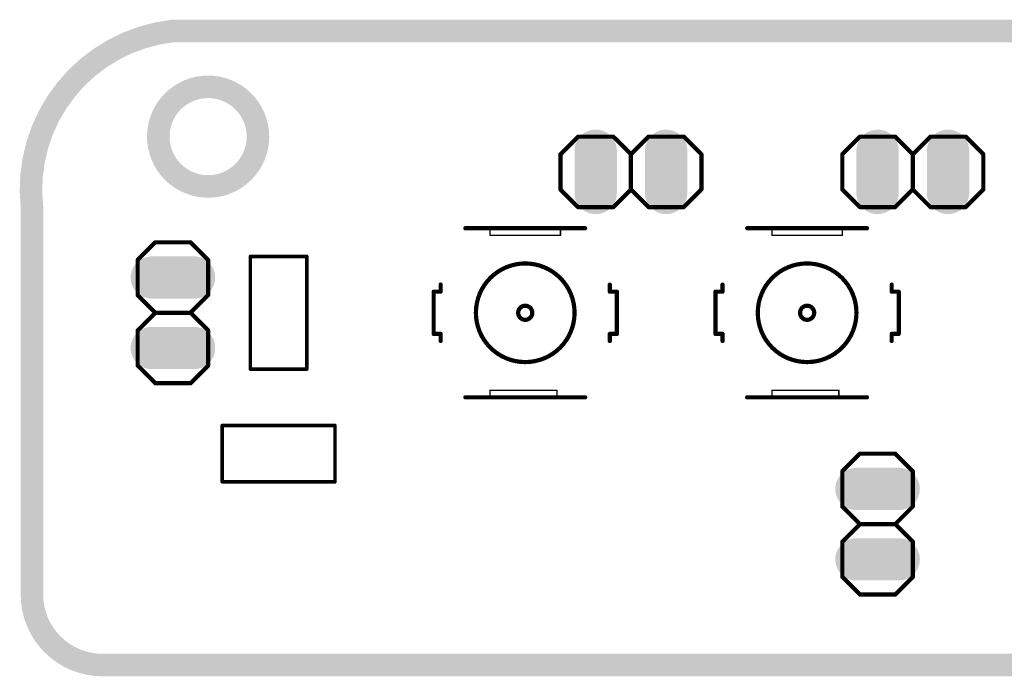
# Model space of a CAD drawing. Extents: x 2.1 to 70.3, y -8 to 15.6.
# Tile 1 of 2: x 2.1 to 37.6, y -8 to 15.6. Entities that reach past the tile are written whole.
import ezdxf

# ---------------------------------------------------------------- set-up
doc = ezdxf.new("R2010")
doc.units = 0
for name, color, linetype in [('17', 94, 'CONTINUOUS'), ('20', 178, 'CONTINUOUS'), ('21', 250, 'CONTINUOUS')]:
    doc.layers.add(name, color=color, linetype=linetype)

# ---------------------------------------------------------------- blocks, each defined once
blk = doc.blocks.new('LONGP100')
at = {"const_width": 1}
blk.add_lwpolyline([(-0.5, 0), (0.5, 0)], dxfattribs=at)
at = {"const_width": 0.5}
for points in [[(-0.5, 0.25, 1), (-0.5, -0.25)], [(0.5, -0.25, 1), (0.5, 0.25)]]:
    blk.add_lwpolyline(points, format="xyb", dxfattribs=at)

msp = doc.modelspace()

# ---------------------------------------------------------------- linework, layer by layer
at = {"layer": '20'}
for points, const_width in [([(7.62, 15.24, 0.4142), (2.54, 8.89)], 0.8128), ([(7.62, 15.4432, 1), (7.62, 15.0368)], 0.4064), ([(7.6424, 15.038, 1), (7.5976, 15.442)], 0.4064), ([(8.89, 9.634, 1), (8.89, 13.2261, 1), (8.89, 9.634)], 0.8128), ([(2.7432, 8.89, 1), (2.3368, 8.89)], 0.4064), ([(2.338, 8.8676, 1), (2.742, 8.9124)], 0.4064), ([(2.54, -5.08, 0.4142), (5.08, -7.62)], 0.8128), ([(2.7432, -5.08, 1), (2.3368, -5.08)], 0.4064), ([(2.3368, -5.08, 1), (2.7432, -5.08)], 0.4064), ([(5.08, -7.4168, 1), (5.08, -7.8232)], 0.4064), ([(5.08, -7.8232, 1), (5.08, -7.4168)], 0.4064)]:
    msp.add_lwpolyline(points, format="xyb", dxfattribs=dict(at, const_width=const_width))
at = {"layer": '20', "const_width": 0.8128}
for points in [[(7.62, 15.24), (68.58, 15.24)], [(2.54, -5.08), (2.54, 8.89)], [(67.31, -7.62), (5.08, -7.62)]]:
    msp.add_lwpolyline(points, dxfattribs=at)
at = {"layer": '21'}
for points, const_width in [([(21.59, 10.795), (22.225, 11.43)], 0.1524), ([(22.225, 11.43), (23.495, 11.43)], 0.1524), ([(23.495, 11.43), (24.13, 10.795)], 0.1524), ([(24.13, 10.795), (24.765, 11.43)], 0.1524), ([(24.765, 11.43), (26.035, 11.43)], 0.1524), ([(26.67, 10.795), (26.035, 11.43)], 0.1524), ([(32.385, 11.43), (31.75, 10.795)], 0.1524), ([(32.385, 11.43), (33.655, 11.43)], 0.1524), ([(33.655, 11.43), (34.29, 10.795)], 0.1524), ([(34.29, 10.795), (34.925, 11.43)], 0.1524), ([(34.925, 11.43), (36.195, 11.43)], 0.1524), ([(36.195, 11.43), (36.83, 10.795)], 0.1524), ([(21.59, 9.525), (21.59, 10.795)], 0.1524), ([(24.13, 9.525), (24.13, 10.795)], 0.1524), ([(26.67, 9.525), (26.67, 10.795)], 0.1524), ([(31.75, 10.795), (31.75, 9.525)], 0.1524), ([(34.29, 10.795), (34.29, 9.525)], 0.1524), ([(36.83, 10.795), (36.83, 9.525)], 0.1524), ([(22.225, 8.89), (21.59, 9.525)], 0.1524), ([(24.13, 9.525), (23.495, 8.89)], 0.1524), ([(24.765, 8.89), (24.13, 9.525)], 0.1524), ([(26.035, 8.89), (26.67, 9.525)], 0.1524), ([(31.75, 9.525), (32.385, 8.89)], 0.1524), ([(34.29, 9.525), (33.655, 8.89)], 0.1524), ([(34.925, 8.89), (34.29, 9.525)], 0.1524), ([(36.83, 9.525), (36.195, 8.89)], 0.1524), ([(23.495, 8.89), (22.225, 8.89)], 0.1524), ([(26.035, 8.89), (24.765, 8.89)], 0.1524), ([(33.655, 8.89), (32.385, 8.89)], 0.1524), ([(36.195, 8.89), (34.925, 8.89)], 0.1524), ([(19.05, 8.128), (18.161, 8.128)], 0.1524), ([(21.59, 8.128), (19.05, 8.128)], 0.1524), ([(22.479, 8.128), (21.59, 8.128)], 0.1524), ([(29.21, 8.128), (28.321, 8.128)], 0.1524), ([(31.75, 8.128), (29.21, 8.128)], 0.1524), ([(32.639, 8.128), (31.75, 8.128)], 0.1524), ([(19.05, 8.128), (19.05, 7.874)], 0.0508), ([(21.59, 7.874), (19.05, 7.874)], 0.0508), ([(21.59, 7.874), (21.59, 8.128)], 0.0508), ([(29.21, 8.128), (29.21, 7.874)], 0.0508), ([(31.75, 7.874), (29.21, 7.874)], 0.0508), ([(31.75, 7.874), (31.75, 8.128)], 0.0508), ([(6.35, 6.985), (6.985, 7.62)], 0.1524), ([(6.985, 7.62), (8.255, 7.62)], 0.1524), ([(8.255, 7.62), (8.89, 6.985)], 0.1524), ([(10.414, 3.048), (10.414, 7.112)], 0.127), ([(10.414, 7.112), (12.446, 7.112)], 0.127), ([(12.446, 7.112), (12.446, 3.048)], 0.127), ([(6.35, 5.715), (6.35, 6.985)], 0.1524), ([(8.89, 6.985), (8.89, 5.715)], 0.1524), ([(17.272, 5.842), (17.272, 6.096)], 0.1524), ([(23.368, 5.842), (23.368, 6.096)], 0.1524), ([(27.432, 5.842), (27.432, 6.096)], 0.1524), ([(33.528, 5.842), (33.528, 6.096)], 0.1524), ([(6.985, 5.08), (6.35, 5.715)], 0.1524), ([(8.89, 5.715), (8.255, 5.08)], 0.1524), ([(17.018, 5.842), (17.272, 5.842)], 0.1524), ([(17.018, 5.842), (17.018, 4.318)], 0.1524), ([(23.368, 5.842), (23.622, 5.842)], 0.1524), ([(23.622, 4.318), (23.622, 5.842)], 0.1524), ([(27.178, 5.842), (27.432, 5.842)], 0.1524), ([(27.178, 5.842), (27.178, 4.318)], 0.1524), ([(33.528, 5.842), (33.782, 5.842)], 0.1524), ([(33.782, 4.318), (33.782, 5.842)], 0.1524), ([(6.35, 4.445), (6.985, 5.08)], 0.1524), ([(6.985, 5.08), (8.255, 5.08)], 0.1524), ([(8.255, 5.08), (8.89, 4.445)], 0.1524), ([(6.35, 3.175), (6.35, 4.445)], 0.1524), ([(8.89, 4.445), (8.89, 3.175)], 0.1524), ([(17.272, 4.318), (17.018, 4.318)], 0.1524), ([(17.272, 4.318), (17.272, 4.064)], 0.1524), ([(23.622, 4.318), (23.368, 4.318)], 0.1524), ([(23.368, 4.318), (23.368, 4.064)], 0.1524), ([(27.432, 4.318), (27.178, 4.318)], 0.1524), ([(27.432, 4.318), (27.432, 4.064)], 0.1524), ([(33.782, 4.318), (33.528, 4.318)], 0.1524), ([(33.528, 4.318), (33.528, 4.064)], 0.1524), ([(6.35, 3.175), (6.985, 2.54)], 0.1524), ([(8.255, 2.54), (8.89, 3.175)], 0.1524), ([(12.446, 3.048), (10.414, 3.048)], 0.127), ([(6.985, 2.54), (8.255, 2.54)], 0.1524), ([(21.463, 2.286), (19.05, 2.286)], 0.0508), ([(19.05, 2.286), (19.05, 2.032)], 0.0508), ([(21.463, 2.286), (21.463, 2.032)], 0.0508), ([(31.623, 2.286), (29.21, 2.286)], 0.0508), ([(29.21, 2.286), (29.21, 2.032)], 0.0508), ([(31.623, 2.286), (31.623, 2.032)], 0.0508), ([(18.161, 2.032), (19.05, 2.032)], 0.1524), ([(19.05, 2.032), (21.463, 2.032)], 0.1524), ([(21.463, 2.032), (22.479, 2.032)], 0.1524), ([(28.321, 2.032), (29.21, 2.032)], 0.1524), ([(29.21, 2.032), (31.623, 2.032)], 0.1524), ([(31.623, 2.032), (32.639, 2.032)], 0.1524), ([(9.398, 1.016), (13.462, 1.016)], 0.127), ([(9.398, -1.016), (9.398, 1.016)], 0.127), ([(13.462, 1.016), (13.462, -1.016)], 0.127), ([(32.385, 0), (31.75, -0.635)], 0.1524), ([(33.655, 0), (32.385, 0)], 0.1524), ([(34.29, -0.635), (33.655, 0)], 0.1524), ([(31.75, -1.905), (31.75, -0.635)], 0.1524), ([(34.29, -0.635), (34.29, -1.905)], 0.1524), ([(13.462, -1.016), (9.398, -1.016)], 0.127), ([(32.385, -2.54), (31.75, -1.905)], 0.1524), ([(34.29, -1.905), (33.655, -2.54)], 0.1524), ([(31.75, -3.175), (32.385, -2.54)], 0.1524), ([(33.655, -2.54), (32.385, -2.54)], 0.1524), ([(33.655, -2.54), (34.29, -3.175)], 0.1524), ([(31.75, -4.445), (31.75, -3.175)], 0.1524), ([(34.29, -3.175), (34.29, -4.445)], 0.1524), ([(32.385, -5.08), (31.75, -4.445)], 0.1524), ([(34.29, -4.445), (33.655, -5.08)], 0.1524), ([(33.655, -5.08), (32.385, -5.08)], 0.1524)]:
    msp.add_lwpolyline(points, dxfattribs=dict(at, const_width=const_width))
for points, const_width in [([(22.225, 11.4681, 1), (22.225, 11.3919)], 0.0762), ([(22.2519, 11.4031, 1), (22.1981, 11.4569)], 0.0762), ([(23.5219, 11.4569, 1), (23.4681, 11.4031)], 0.0762), ([(23.495, 11.3919, 1), (23.495, 11.4681)], 0.0762), ([(24.765, 11.4681, 1), (24.765, 11.3919)], 0.0762), ([(24.7919, 11.4031, 1), (24.7381, 11.4569)], 0.0762), ([(26.0619, 11.4569, 1), (26.0081, 11.4031)], 0.0762), ([(26.035, 11.3919, 1), (26.035, 11.4681)], 0.0762), ([(32.385, 11.4681, 1), (32.385, 11.3919)], 0.0762), ([(32.4119, 11.4031, 1), (32.3581, 11.4569)], 0.0762), ([(33.6819, 11.4569, 1), (33.6281, 11.4031)], 0.0762), ([(33.655, 11.3919, 1), (33.655, 11.4681)], 0.0762), ([(34.925, 11.4681, 1), (34.925, 11.3919)], 0.0762), ([(34.9519, 11.4031, 1), (34.8981, 11.4569)], 0.0762), ([(36.2219, 11.4569, 1), (36.1681, 11.4031)], 0.0762), ([(36.195, 11.3919, 1), (36.195, 11.4681)], 0.0762), ([(21.6281, 10.795, 1), (21.5519, 10.795)], 0.0762), ([(21.5631, 10.8219, 1), (21.6169, 10.7681)], 0.0762), ([(24.1681, 10.795, 1), (24.0919, 10.795)], 0.0762), ([(24.1031, 10.8219, 1), (24.1569, 10.7681)], 0.0762), ([(24.1031, 10.7681, 1), (24.1569, 10.8219)], 0.0762), ([(26.7081, 10.795, 1), (26.6319, 10.795)], 0.0762), ([(26.6431, 10.7681, 1), (26.6969, 10.8219)], 0.0762), ([(31.7881, 10.795, 1), (31.7119, 10.795)], 0.0762), ([(31.7231, 10.8219, 1), (31.7769, 10.7681)], 0.0762), ([(34.3281, 10.795, 1), (34.2519, 10.795)], 0.0762), ([(34.2631, 10.8219, 1), (34.3169, 10.7681)], 0.0762), ([(34.2631, 10.7681, 1), (34.3169, 10.8219)], 0.0762), ([(36.8681, 10.795, 1), (36.7919, 10.795)], 0.0762), ([(36.8031, 10.7681, 1), (36.8569, 10.8219)], 0.0762), ([(21.6169, 9.5519, 1), (21.5631, 9.4981)], 0.0762), ([(24.1569, 9.5519, 1), (24.1031, 9.4981)], 0.0762), ([(24.1569, 9.4981, 1), (24.1031, 9.5519)], 0.0762), ([(26.6969, 9.4981, 1), (26.6431, 9.5519)], 0.0762), ([(31.7769, 9.5519, 1), (31.7231, 9.4981)], 0.0762), ([(34.3169, 9.5519, 1), (34.2631, 9.4981)], 0.0762), ([(34.3169, 9.4981, 1), (34.2631, 9.5519)], 0.0762), ([(36.8569, 9.4981, 1), (36.8031, 9.5519)], 0.0762), ([(21.5519, 9.525, 1), (21.6281, 9.525)], 0.0762), ([(24.0919, 9.525, 1), (24.1681, 9.525)], 0.0762), ([(26.6319, 9.525, 1), (26.7081, 9.525)], 0.0762), ([(31.7119, 9.525, 1), (31.7881, 9.525)], 0.0762), ([(34.2519, 9.525, 1), (34.3281, 9.525)], 0.0762), ([(36.7919, 9.525, 1), (36.8681, 9.525)], 0.0762), ([(22.225, 8.9281, 1), (22.225, 8.8519)], 0.0762), ([(22.1981, 8.8631, 1), (22.2519, 8.9169)], 0.0762), ([(23.4681, 8.9169, 1), (23.5219, 8.8631)], 0.0762), ([(23.495, 8.8519, 1), (23.495, 8.9281)], 0.0762), ([(24.765, 8.9281, 1), (24.765, 8.8519)], 0.0762), ([(24.7381, 8.8631, 1), (24.7919, 8.9169)], 0.0762), ([(26.0081, 8.9169, 1), (26.0619, 8.8631)], 0.0762), ([(26.035, 8.8519, 1), (26.035, 8.9281)], 0.0762), ([(32.385, 8.9281, 1), (32.385, 8.8519)], 0.0762), ([(32.3581, 8.8631, 1), (32.4119, 8.9169)], 0.0762), ([(33.6281, 8.9169, 1), (33.6819, 8.8631)], 0.0762), ([(33.655, 8.8519, 1), (33.655, 8.9281)], 0.0762), ([(34.925, 8.9281, 1), (34.925, 8.8519)], 0.0762), ([(34.8981, 8.8631, 1), (34.9519, 8.9169)], 0.0762), ([(36.1681, 8.9169, 1), (36.2219, 8.8631)], 0.0762), ([(36.195, 8.8519, 1), (36.195, 8.9281)], 0.0762), ([(18.161, 8.1661, 1), (18.161, 8.0899)], 0.0762), ([(19.05, 8.1661, 1), (19.05, 8.0899)], 0.0762), ([(19.05, 8.0899, 1), (19.05, 8.1661)], 0.0762), ([(21.59, 8.1661, 1), (21.59, 8.0899)], 0.0762), ([(21.59, 8.0899, 1), (21.59, 8.1661)], 0.0762), ([(22.479, 8.0899, 1), (22.479, 8.1661)], 0.0762), ([(28.321, 8.1661, 1), (28.321, 8.0899)], 0.0762), ([(29.21, 8.1661, 1), (29.21, 8.0899)], 0.0762), ([(29.21, 8.0899, 1), (29.21, 8.1661)], 0.0762), ([(31.75, 8.1661, 1), (31.75, 8.0899)], 0.0762), ([(31.75, 8.0899, 1), (31.75, 8.1661)], 0.0762), ([(32.639, 8.0899, 1), (32.639, 8.1661)], 0.0762), ([(19.0627, 8.128, 1), (19.0373, 8.128)], 0.0254), ([(19.05, 7.8867, 1), (19.05, 7.8613)], 0.0254), ([(19.0373, 7.874, 1), (19.0627, 7.874)], 0.0254), ([(21.6027, 8.128, 1), (21.5773, 8.128)], 0.0254), ([(21.5773, 7.874, 1), (21.6027, 7.874)], 0.0254), ([(21.59, 7.8613, 1), (21.59, 7.8867)], 0.0254), ([(29.2227, 8.128, 1), (29.1973, 8.128)], 0.0254), ([(29.21, 7.8867, 1), (29.21, 7.8613)], 0.0254), ([(29.1973, 7.874, 1), (29.2227, 7.874)], 0.0254), ([(31.7627, 8.128, 1), (31.7373, 8.128)], 0.0254), ([(31.7373, 7.874, 1), (31.7627, 7.874)], 0.0254), ([(31.75, 7.8613, 1), (31.75, 7.8867)], 0.0254), ([(6.985, 7.6581, 1), (6.985, 7.5819)], 0.0762), ([(7.0119, 7.5931, 1), (6.9581, 7.6469)], 0.0762), ([(8.2819, 7.6469, 1), (8.2281, 7.5931)], 0.0762), ([(8.255, 7.5819, 1), (8.255, 7.6581)], 0.0762), ([(10.4458, 7.112, 1), (10.3822, 7.112)], 0.0635), ([(10.414, 7.1437, 1), (10.414, 7.0803)], 0.0635), ([(12.4778, 7.112, 1), (12.4142, 7.112)], 0.0635), ([(12.446, 7.0803, 1), (12.446, 7.1437)], 0.0635), ([(6.3881, 6.985, 1), (6.3119, 6.985)], 0.0762), ([(6.3231, 7.0119, 1), (6.3769, 6.9581)], 0.0762), ([(8.9281, 6.985, 1), (8.8519, 6.985)], 0.0762), ([(8.8631, 6.9581, 1), (8.9169, 7.0119)], 0.0762), ([(20.32, 3.302, 1), (20.32, 6.858, 1), (20.32, 3.302)], 0.1524), ([(30.48, 3.302, 1), (30.48, 6.858, 1), (30.48, 3.302)], 0.1524), ([(17.3101, 6.096, 1), (17.2339, 6.096)], 0.0762), ([(23.4061, 6.096, 1), (23.3299, 6.096)], 0.0762), ([(27.4701, 6.096, 1), (27.3939, 6.096)], 0.0762), ([(33.5661, 6.096, 1), (33.4899, 6.096)], 0.0762), ([(6.3119, 5.715, 1), (6.3881, 5.715)], 0.0762), ([(6.3769, 5.7419, 1), (6.3231, 5.6881)], 0.0762), ([(8.8519, 5.715, 1), (8.9281, 5.715)], 0.0762), ([(8.9169, 5.6881, 1), (8.8631, 5.7419)], 0.0762), ([(17.018, 5.8801, 1), (17.018, 5.8039)], 0.0762), ([(17.0561, 5.842, 1), (16.9799, 5.842)], 0.0762), ([(17.2339, 5.842, 1), (17.3101, 5.842)], 0.0762), ([(17.272, 5.8039, 1), (17.272, 5.8801)], 0.0762), ([(23.368, 5.8801, 1), (23.368, 5.8039)], 0.0762), ([(23.3299, 5.842, 1), (23.4061, 5.842)], 0.0762), ([(23.6601, 5.842, 1), (23.5839, 5.842)], 0.0762), ([(23.622, 5.8039, 1), (23.622, 5.8801)], 0.0762), ([(27.178, 5.8801, 1), (27.178, 5.8039)], 0.0762), ([(27.2161, 5.842, 1), (27.1399, 5.842)], 0.0762), ([(27.3939, 5.842, 1), (27.4701, 5.842)], 0.0762), ([(27.432, 5.8039, 1), (27.432, 5.8801)], 0.0762), ([(33.528, 5.8801, 1), (33.528, 5.8039)], 0.0762), ([(33.4899, 5.842, 1), (33.5661, 5.842)], 0.0762), ([(33.8201, 5.842, 1), (33.7439, 5.842)], 0.0762), ([(33.782, 5.8039, 1), (33.782, 5.8801)], 0.0762), ([(20.32, 4.826, 1), (20.32, 5.334, 1), (20.32, 4.826)], 0.1524), ([(30.48, 4.826, 1), (30.48, 5.334, 1), (30.48, 4.826)], 0.1524), ([(6.985, 5.1181, 1), (6.985, 5.0419)], 0.0762), ([(7.0119, 5.0531, 1), (6.9581, 5.1069)], 0.0762), ([(6.9581, 5.0531, 1), (7.0119, 5.1069)], 0.0762), ([(8.2819, 5.1069, 1), (8.2281, 5.0531)], 0.0762), ([(8.2281, 5.1069, 1), (8.2819, 5.0531)], 0.0762), ([(8.255, 5.0419, 1), (8.255, 5.1181)], 0.0762), ([(6.3881, 4.445, 1), (6.3119, 4.445)], 0.0762), ([(6.3231, 4.4719, 1), (6.3769, 4.4181)], 0.0762), ([(8.9281, 4.445, 1), (8.8519, 4.445)], 0.0762), ([(8.8631, 4.4181, 1), (8.9169, 4.4719)], 0.0762), ([(17.018, 4.3561, 1), (17.018, 4.2799)], 0.0762), ([(16.9799, 4.318, 1), (17.0561, 4.318)], 0.0762), ([(17.3101, 4.318, 1), (17.2339, 4.318)], 0.0762), ([(17.272, 4.2799, 1), (17.272, 4.3561)], 0.0762), ([(23.368, 4.3561, 1), (23.368, 4.2799)], 0.0762), ([(23.4061, 4.318, 1), (23.3299, 4.318)], 0.0762), ([(23.5839, 4.318, 1), (23.6601, 4.318)], 0.0762), ([(23.622, 4.2799, 1), (23.622, 4.3561)], 0.0762), ([(27.178, 4.3561, 1), (27.178, 4.2799)], 0.0762), ([(27.1399, 4.318, 1), (27.2161, 4.318)], 0.0762), ([(27.4701, 4.318, 1), (27.3939, 4.318)], 0.0762), ([(27.432, 4.2799, 1), (27.432, 4.3561)], 0.0762), ([(33.528, 4.3561, 1), (33.528, 4.2799)], 0.0762), ([(33.5661, 4.318, 1), (33.4899, 4.318)], 0.0762), ([(33.7439, 4.318, 1), (33.8201, 4.318)], 0.0762), ([(33.782, 4.2799, 1), (33.782, 4.3561)], 0.0762), ([(17.2339, 4.064, 1), (17.3101, 4.064)], 0.0762), ([(23.3299, 4.064, 1), (23.4061, 4.064)], 0.0762), ([(27.3939, 4.064, 1), (27.4701, 4.064)], 0.0762), ([(33.4899, 4.064, 1), (33.5661, 4.064)], 0.0762), ([(6.3119, 3.175, 1), (6.3881, 3.175)], 0.0762), ([(6.3769, 3.2019, 1), (6.3231, 3.1481)], 0.0762), ([(8.8519, 3.175, 1), (8.9281, 3.175)], 0.0762), ([(8.9169, 3.1481, 1), (8.8631, 3.2019)], 0.0762), ([(10.414, 3.0798, 1), (10.414, 3.0162)], 0.0635), ([(10.3822, 3.048, 1), (10.4458, 3.048)], 0.0635), ([(12.4142, 3.048, 1), (12.4778, 3.048)], 0.0635), ([(12.446, 3.0162, 1), (12.446, 3.0798)], 0.0635), ([(6.985, 2.5781, 1), (6.985, 2.5019)], 0.0762), ([(6.9581, 2.5131, 1), (7.0119, 2.5669)], 0.0762), ([(8.2281, 2.5669, 1), (8.2819, 2.5131)], 0.0762), ([(8.255, 2.5019, 1), (8.255, 2.5781)], 0.0762), ([(19.05, 2.2987, 1), (19.05, 2.2733)], 0.0254), ([(19.0627, 2.286, 1), (19.0373, 2.286)], 0.0254), ([(21.4757, 2.286, 1), (21.4503, 2.286)], 0.0254), ([(21.463, 2.2733, 1), (21.463, 2.2987)], 0.0254), ([(29.21, 2.2987, 1), (29.21, 2.2733)], 0.0254), ([(29.2227, 2.286, 1), (29.1973, 2.286)], 0.0254), ([(31.6357, 2.286, 1), (31.6103, 2.286)], 0.0254), ([(31.623, 2.2733, 1), (31.623, 2.2987)], 0.0254), ([(18.161, 2.0701, 1), (18.161, 1.9939)], 0.0762), ([(19.05, 2.0701, 1), (19.05, 1.9939)], 0.0762), ([(19.05, 1.9939, 1), (19.05, 2.0701)], 0.0762), ([(19.0373, 2.032, 1), (19.0627, 2.032)], 0.0254), ([(21.463, 2.0701, 1), (21.463, 1.9939)], 0.0762), ([(21.463, 1.9939, 1), (21.463, 2.0701)], 0.0762), ([(21.4503, 2.032, 1), (21.4757, 2.032)], 0.0254), ([(22.479, 1.9939, 1), (22.479, 2.0701)], 0.0762), ([(28.321, 2.0701, 1), (28.321, 1.9939)], 0.0762), ([(29.21, 2.0701, 1), (29.21, 1.9939)], 0.0762), ([(29.21, 1.9939, 1), (29.21, 2.0701)], 0.0762), ([(29.1973, 2.032, 1), (29.2227, 2.032)], 0.0254), ([(31.623, 2.0701, 1), (31.623, 1.9939)], 0.0762), ([(31.623, 1.9939, 1), (31.623, 2.0701)], 0.0762), ([(31.6103, 2.032, 1), (31.6357, 2.032)], 0.0254), ([(32.639, 1.9939, 1), (32.639, 2.0701)], 0.0762), ([(9.4298, 1.016, 1), (9.3662, 1.016)], 0.0635), ([(9.398, 1.0477, 1), (9.398, 0.9843)], 0.0635), ([(13.4938, 1.016, 1), (13.4303, 1.016)], 0.0635), ([(13.462, 0.9843, 1), (13.462, 1.0477)], 0.0635), ([(32.385, 0.0381, 1), (32.385, -0.0381)], 0.0762), ([(32.4119, -0.0269, 1), (32.3581, 0.0269)], 0.0762), ([(33.6819, 0.0269, 1), (33.6281, -0.0269)], 0.0762), ([(33.655, -0.0381, 1), (33.655, 0.0381)], 0.0762), ([(31.7881, -0.635, 1), (31.7119, -0.635)], 0.0762), ([(31.7231, -0.6081, 1), (31.7769, -0.6619)], 0.0762), ([(34.3281, -0.635, 1), (34.2519, -0.635)], 0.0762), ([(34.2631, -0.6619, 1), (34.3169, -0.6081)], 0.0762), ([(9.3662, -1.016, 1), (9.4298, -1.016)], 0.0635), ([(9.398, -0.9843, 1), (9.398, -1.0477)], 0.0635), ([(13.4303, -1.016, 1), (13.4938, -1.016)], 0.0635), ([(13.462, -1.0477, 1), (13.462, -0.9843)], 0.0635), ([(31.7119, -1.905, 1), (31.7881, -1.905)], 0.0762), ([(31.7769, -1.8781, 1), (31.7231, -1.9319)], 0.0762), ([(34.2519, -1.905, 1), (34.3281, -1.905)], 0.0762), ([(34.3169, -1.9319, 1), (34.2631, -1.8781)], 0.0762), ([(32.385, -2.5019, 1), (32.385, -2.5781)], 0.0762), ([(32.4119, -2.5669, 1), (32.3581, -2.5131)], 0.0762), ([(32.3581, -2.5669, 1), (32.4119, -2.5131)], 0.0762), ([(33.6819, -2.5131, 1), (33.6281, -2.5669)], 0.0762), ([(33.6281, -2.5131, 1), (33.6819, -2.5669)], 0.0762), ([(33.655, -2.5781, 1), (33.655, -2.5019)], 0.0762), ([(31.7881, -3.175, 1), (31.7119, -3.175)], 0.0762), ([(31.7231, -3.1481, 1), (31.7769, -3.2019)], 0.0762), ([(34.3281, -3.175, 1), (34.2519, -3.175)], 0.0762), ([(34.2631, -3.2019, 1), (34.3169, -3.1481)], 0.0762), ([(31.7119, -4.445, 1), (31.7881, -4.445)], 0.0762), ([(31.7769, -4.4181, 1), (31.7231, -4.4719)], 0.0762), ([(34.2519, -4.445, 1), (34.3281, -4.445)], 0.0762), ([(34.3169, -4.4719, 1), (34.2631, -4.4181)], 0.0762), ([(32.385, -5.0419, 1), (32.385, -5.1181)], 0.0762), ([(32.3581, -5.1069, 1), (32.4119, -5.0531)], 0.0762), ([(33.6281, -5.0531, 1), (33.6819, -5.1069)], 0.0762), ([(33.655, -5.1181, 1), (33.655, -5.0419)], 0.0762)]:
    msp.add_lwpolyline(points, format="xyb", dxfattribs=dict(at, const_width=const_width))

# ---------------------------------------------------------------- block references
at = {"layer": '17', "xscale": 1.524, "yscale": 1.524}
for p, rotation in [((22.86, 10.16), 270), ((22.86, 10.16), 270), ((25.4, 10.16), 270), ((25.4, 10.16), 270), ((33.02, 10.16), 90), ((33.02, 10.16), 90), ((35.56, 10.16), 90), ((35.56, 10.16), 90), ((7.62, 6.35), 180), ((7.62, 6.35), 180), ((7.62, 3.81), 180), ((7.62, 3.81), 180)]:
    msp.add_blockref('LONGP100', p, dxfattribs=dict(at, rotation=rotation))
for p in [(33.02, -1.27), (33.02, -1.27), (33.02, -3.81), (33.02, -3.81)]:
    msp.add_blockref('LONGP100', p, dxfattribs=at)

doc.saveas('drawing.dxf')
